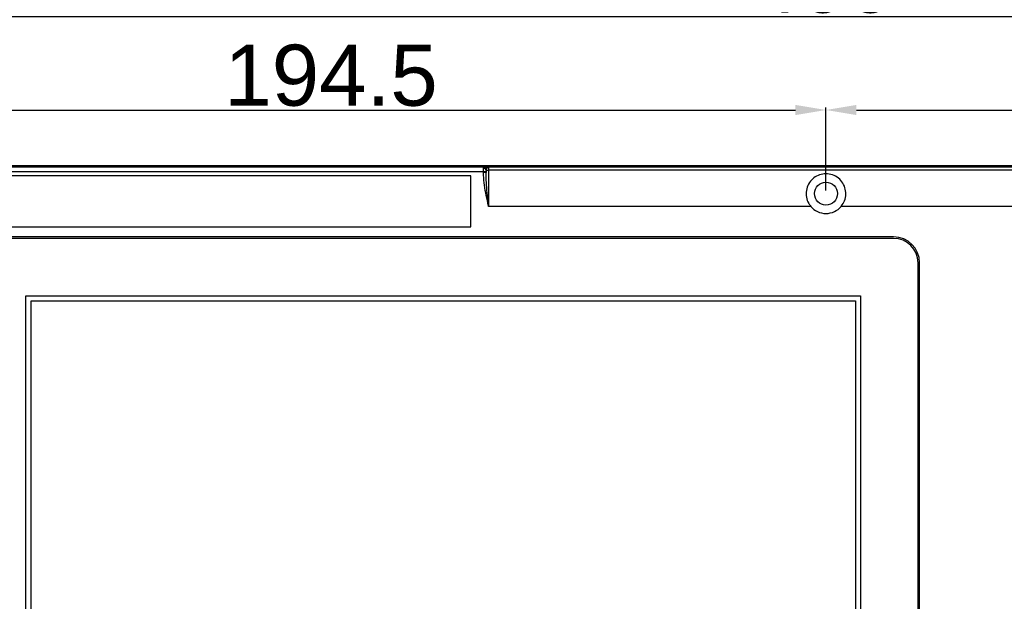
# Model space of a CAD drawing. Header units: millimetres. Extents: x 7143 to 9546, y -1575 to -869.
# Tile 54 of 94: x 7247 to 7441, y -1103 to -988. Entities that reach past the tile are written whole.
import ezdxf

# ---------------------------------------------------------------- set-up
doc = ezdxf.new("R2010")
doc.units = ezdxf.units.MM
doc.header["$LTSCALE"] = 3
doc.header["$PDSIZE"] = -1
doc.styles.get("Standard").update_dxf_attribs({"font": 'arial.ttf', "height": 12})
doc.dimstyles.new('ISO-25', dxfattribs={"dimtxt": 12, "dimasz": 6, "dimexe": 0.5, "dimexo": 0.625, "dimtad": 1, "dimdec": 1, "dimdsep": 46, "dimtxsty": 'Standard', "dimcen": 0, "dimclrd": 256, "dimclre": 256, "dimadec": 0, "dimazin": 0, "dimtfac": 1, "dimtdec": 1, "dimtmove": 0, "dimatfit": 3, "dimfxl": 1, "dimlwd": 30, "dimlwe": 30, "dimarcsym": 0})

# ---------------------------------------------------------------- blocks, each defined once
blk = doc.blocks.new('*D251')
at = {"lineweight": 30}
for p, q in [((7210.97, -1021.92), (7210.97, -1005.61)), ((7405.47, -1021.92), (7405.47, -1005.61)), ((7216.97, -1006.11), (7399.47, -1006.11))]:
    blk.add_line(p, q, dxfattribs=at)
for points in [[(7216.97, -1005.11), (7216.97, -1007.11), (7210.97, -1006.11)], [(7399.47, -1005.11), (7399.47, -1007.11), (7405.47, -1006.11)]]:
    blk.add_solid(points)
at = {"layer": 'Defpoints', "color": 0}
for p in [(7405.47, -1006.11), (7210.97, -1022.55), (7405.47, -1022.55)]:
    blk.add_point(p, dxfattribs=at)
at = {"color": 0, "insert": (7308.22, -999.35), "char_height": 12, "attachment_point": 5}
blk.add_mtext('194.5', dxfattribs=at)
blk = doc.blocks.new('*D252')
at = {"lineweight": 30}
for p, q in [((7405.47, -1021.92), (7405.47, -1005.61)), ((7599.97, -1021.92), (7599.97, -1005.61)), ((7411.47, -1006.11), (7593.97, -1006.11))]:
    blk.add_line(p, q, dxfattribs=at)
for points in [[(7411.47, -1005.11), (7411.47, -1007.11), (7405.47, -1006.11)], [(7593.97, -1005.11), (7593.97, -1007.11), (7599.97, -1006.11)]]:
    blk.add_solid(points)
at = {"layer": 'Defpoints', "color": 0}
for p in [(7599.97, -1006.11), (7405.47, -1022.55), (7599.97, -1022.55)]:
    blk.add_point(p, dxfattribs=at)
at = {"color": 0, "insert": (7502.72, -999.35), "char_height": 12, "attachment_point": 5}
blk.add_mtext('194.5', dxfattribs=at)
blk = doc.blocks.new('*D253')
at = {"lineweight": 30}
for p, q in [((7205.47, -1018.42), (7205.47, -987.31)), ((7599.47, -987.81), (7211.47, -987.81)), ((7605.47, -1018.42), (7605.47, -987.31))]:
    blk.add_line(p, q, dxfattribs=at)
for points in [[(7211.47, -986.81), (7211.47, -988.81), (7205.47, -987.81)], [(7599.47, -986.81), (7599.47, -988.81), (7605.47, -987.81)]]:
    blk.add_solid(points)
at = {"layer": 'Defpoints', "color": 0}
for p in [(7205.47, -987.81), (7205.47, -1019.05), (7605.47, -1019.05)]:
    blk.add_point(p, dxfattribs=at)
at = {"color": 0, "insert": (7404.87, -981.06), "char_height": 12, "attachment_point": 5}
blk.add_mtext('400', dxfattribs=at)

msp = doc.modelspace()

# ---------------------------------------------------------------- linework, layer by layer
at = {"linetype": 'Continuous', "lineweight": 30}
for p, q in [((7207.47, -1017.05), (7603.47, -1017.05)), ((7234.14, -1017.29), (7338.21, -1017.29)), ((7338.17, -1018.29), (7338.17, -1017.58)), ((7338.18, -1017.34), (7338.21, -1017.29)), ((7338.17, -1018.29), (7234.17, -1018.29)), ((7335.67, -1019.05), (7236.67, -1019.05)), ((7335.67, -1029.05), (7335.67, -1019.05)), ((7338.17, -1018.41), (7338.17, -1018.29)), ((7338.67, -1018.29), (7338.17, -1018.29)), ((7338.67, -1018.41), (7338.17, -1018.41)), ((7338.67, -1017.93), (7338.67, -1018.29)), ((7338.67, -1018.29), (7338.67, -1018.41)), ((7338.69, -1017.74), (7338.68, -1017.79)), ((7402.48, -1025.05), (7339.17, -1025.05)), ((7595.47, -1025.05), (7408.47, -1025.05)), ((7236.67, -1029.05), (7335.67, -1029.05)), ((7418.77, -1031.05), (7241.77, -1031.05)), ((7418.77, -1031.35), (7241.77, -1031.35)), ((7423.57, -1172.65), (7423.57, -1036.15)), ((7423.87, -1172.65), (7423.87, -1036.15)), ((7248.27, -1042.65), (7412.27, -1042.65)), ((7248.27, -1166.15), (7248.27, -1042.65)), ((7412.27, -1042.65), (7412.27, -1166.15)), ((7249.27, -1043.65), (7411.27, -1043.65)), ((7249.27, -1165.15), (7249.27, -1043.65)), ((7411.27, -1043.65), (7411.27, -1165.15))]:
    msp.add_line(p, q, dxfattribs=at)
at = {"linetype": 'Continuous', "lineweight": 30, "flags": 128}
msp.add_lwpolyline([(7602.6, -1017.94), (7602.6, -1017.94), (7600.6, -1017.94), (7592.6, -1017.94), (7560.6, -1017.94), (7432.6, -1017.93), (7339.17, -1017.93)], dxfattribs=at)
at = {"linetype": 'Continuous', "lineweight": 30}
msp.add_circle((7405.47, -1022.55), 2.25, dxfattribs=at)
for centre, radius, start, end in [((7338.23, -1018.02), 0.447, 10.9524, 97.819), ((7338.17, -1017.85), 0.51, 6.6293, 88.6151), ((7338.2, -1017.79), 0.496, 5.2936, 88.6435), ((7339.08, -1017.3), 0.64, 230.835, 278.1321), ((7405.47, -1022.55), 3.9, 219.8683, 320.1317), ((7418.77, -1036.15), 5.1, 0, 90), ((7418.77, -1036.15), 4.8, 0, 90)]:
    msp.add_arc(centre, radius, start, end, dxfattribs=at)
for points, knots in [([(7338.17, -1017.58), (7338.17, -1017.51), (7338.17, -1017.41), (7338.18, -1017.36), (7338.18, -1017.34)], [0, 0, 0, 0, 0.722242, 1, 1, 1, 1]), ([(7338.21, -1017.29), (7338.27, -1017.29), (7338.38, -1017.28), (7338.59, -1017.27), (7338.67, -1017.27)], [0, 0, 0, 0, 0.579565, 1, 1, 1, 1]), ([(7338.67, -1017.27), (7338.75, -1017.27), (7338.91, -1017.26), (7339.08, -1017.26), (7339.17, -1017.25), (7339.17, -1017.25)], [0, 0, 0, 0, 0.470947, 0.990041, 1, 1, 1, 1]), ([(7339.17, -1017.25), (7339.17, -1017.25), (7339.13, -1017.26), (7339.01, -1017.32), (7338.82, -1017.55), (7338.73, -1017.69), (7338.69, -1017.74)], [0, 0, 0, 0, 0.004619, 0.282334, 0.743521, 1, 1, 1, 1]), ([(7339.17, -1017.25), (7353.34, -1017.25), (7424.86, -1017.25), (7508.82, -1017.29), (7580.7, -1017.24), (7597.28, -1017.26), (7601.41, -1017.26), (7603.47, -1017.25)], [0, 0, 0, 0, 0.160834, 0.811738, 0.953114, 0.97659, 1, 1, 1, 1]), ([(7339.17, -1017.25), (7339.17, -1017.27), (7339.17, -1017.29), (7339.17, -1017.42), (7339.17, -1017.62), (7339.17, -1017.83), (7339.17, -1017.93)], [0, 0, 0, 0, 0.267606, 0.44217, 0.721086, 1, 1, 1, 1]), ([(7339.17, -1025.05), (7339.17, -1025.04), (7339.13, -1024.83), (7338.8, -1023.29), (7338.31, -1021.1), (7338.21, -1019.08), (7338.17, -1018.41)], [0, 0, 0, 0, 0.004355, 0.095117, 0.701857, 1, 1, 1, 1]), ([(7338.68, -1017.79), (7338.68, -1017.8), (7338.67, -1017.84), (7338.67, -1017.9), (7338.67, -1017.93)], [0, 0, 0, 0, 0.253192, 1, 1, 1, 1]), ([(7339.17, -1025.05), (7339.17, -1025.04), (7339.15, -1024.82), (7338.99, -1023.26), (7338.74, -1021.05), (7338.69, -1019.06), (7338.67, -1018.41)], [0, 0, 0, 0, 0.0044365, 0.0962363, 0.7062019, 1, 1, 1, 1]), ([(7339.17, -1017.93), (7339.17, -1019.43), (7339.17, -1021.44), (7339.17, -1023.85), (7339.17, -1024.72), (7339.17, -1025.05)], [0, 0, 0, 0, 0.642071, 0.862502, 1, 1, 1, 1]), ([(7408.47, -1025.05), (7408.71, -1024.69), (7409.2, -1023.97), (7409.44, -1022.66), (7409.26, -1021.36), (7408.66, -1020.18), (7407.7, -1019.25), (7406.47, -1018.7), (7405.15, -1018.59), (7403.89, -1018.91), (7402.81, -1019.6), (7401.99, -1020.63), (7401.55, -1021.9), (7401.56, -1023.25), (7401.94, -1024.32), (7402.34, -1024.86), (7402.48, -1025.05)], [0, 0, 0, 0, 0.073123, 0.146254, 0.219342, 0.293647, 0.369574, 0.445312, 0.518447, 0.589379, 0.660985, 0.73527, 0.811387, 0.88683, 0.960529, 1, 1, 1, 1])]:
    msp.add_open_spline(points, degree=3, knots=knots, dxfattribs=at)

# ---------------------------------------------------------------- dimensions: what is measured, and where the dimension line sits
dim = msp.add_linear_dim(base=(7205.47, -987.81), p1=(7605.47, -1019.05), p2=(7205.47, -1019.05), dimstyle='ISO-25')
dim.commit()
dim.dimension.update_dxf_attribs({"geometry": '*D253', "text_midpoint": (7404.87, -987.81), "dimtype": 160})
for base, p1, p2, picture, middle in [((7405.47, -1006.11), (7210.97, -1022.55), (7405.47, -1022.55), '*D251', (7308.22, -999.35)), ((7599.97, -1006.11), (7405.47, -1022.55), (7599.97, -1022.55), '*D252', (7502.72, -999.35))]:
    dim = msp.add_linear_dim(base=base, p1=p1, p2=p2, dimstyle='ISO-25')
    dim.commit()
    dim.dimension.update_dxf_attribs({"geometry": picture, "text_midpoint": middle})

doc.saveas('drawing.dxf')
